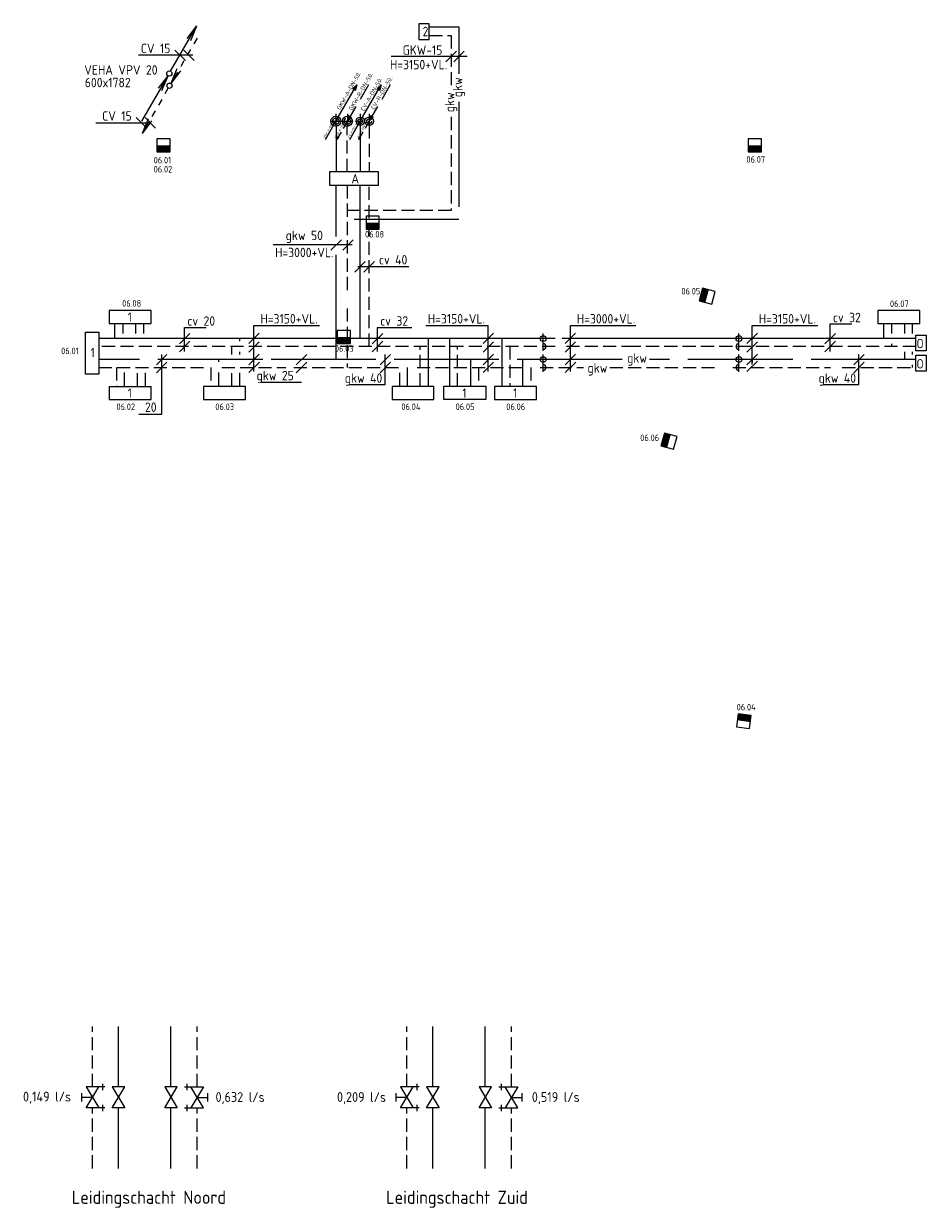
# Model space of a CAD drawing. Header units: millimetres. Extents: x -68442 to 3931, y -1785 to 46467.
# Tile 1 of 3: x -68442 to -51212, y -1785 to 20824. Entities that reach past the tile are written whole.
import ezdxf

# ---------------------------------------------------------------- set-up
doc = ezdxf.new("R2010")
doc.units = ezdxf.units.MM
doc.header["$LTSCALE"] = 50
for name, pattern in [('2322105', [47, 40, -7]), ('2322106', [47, 5, -2, 5, -2, 5, -2, 5, -2, 5, -2, 5, -7]), ('2322107', [2000, 1000, 1000]), ('2322108', [7, 5, -2]), ('DASHED2', [9.525, 6.35, -3.175]), ('HIDDEN', [0.375, 0.25, -0.125]), ('HIDDEN2', [4.7625, 3.175, -1.5875]), ('KW', [7, 4, -1, 1, -1])]:
    doc.linetypes.add(name, pattern=pattern)
for name, color, linetype in [('60', 7, 'Continuous'), ('60-CV', 3, 'Continuous'), ('60-TXT', 1, 'Continuous'), ('62', 3, 'Continuous'), ('62-GKW', 3, 'Continuous'), ('BALKEN', 7, 'Continuous'), ('SYM-W', 7, 'Continuous'), ('Thermostaat', 160, 'Continuous'), ('WL532---_DBL', 6, 'Continuous'), ('WL532---_KW-LD', 5, 'KW'), ('WL5501--', 130, 'Continuous'), ('WL5501--_GKW-A', 4, 'Continuous'), ('WL5502--', 130, 'Continuous'), ('WL5502--_GKW-R', 4, 'HIDDEN'), ('WL561---', 10, 'Continuous'), ('WL561---_AANVOER', 10, 'Continuous'), ('WL561---_RETOUR', 10, 'Continuous'), ('WL5611--_CV-A', 3, 'Continuous'), ('WL5612--_CV-R', 3, 'DASHED2'), ('WM570---_RETOUR', 2, 'Continuous')]:
    doc.layers.add(name, color=color, linetype=linetype)
doc.styles.add('BURO-018', font='ISO96.shx', dxfattribs={"height": 90})
doc.styles.add('BURO-025', font='ISO96.shx', dxfattribs={"height": 125})
doc.styles.add('ISO', font='ISO.SHX')

# ---------------------------------------------------------------- blocks, each defined once
blk = doc.blocks.new('002')
at = {"layer": '60', "color": 1, "linetype": 'Continuous'}
for p in [(-5.25, -9.09), (-2.08, -2.82), (-1.4, -3.22)]:
    blk.add_line(p, (-0.25, -0.43), dxfattribs=at)
blk.add_circle((0, 0), 0.5, dxfattribs=at)
blk = doc.blocks.new('004')
at = {"layer": '60', "color": 1, "linetype": 'Continuous'}
for p, q in [((3.42, 6.7), (5.25, 9.09)), ((4, 6.93), (5.25, 9.09)), ((4.1, 6.31), (5.25, 9.09)), ((2.75, 4.76), (3.38, 5.85)), ((1.5, 2.6), (2.13, 3.68)), ((0.25, 0.43), (0.88, 1.52))]:
    blk.add_line(p, q, dxfattribs=at)
blk.add_circle((0, 0), 0.5, dxfattribs=at)
blk = doc.blocks.new('001')
at = {"layer": '60', "color": 1, "linetype": 'Continuous'}
for p in [(0.25, 0.43), (3.42, 6.7), (4.1, 6.31)]:
    blk.add_line(p, (5.25, 9.09), dxfattribs=at)
blk.add_circle((0, 0), 0.5, dxfattribs=at)
blk = doc.blocks.new('005')
at = {"layer": '60', "color": 1, "linetype": 'Continuous'}
for p, q in [((-2.08, -2.82), (-0.25, -0.43)), ((-1.5, -2.6), (-0.25, -0.43)), ((-1.4, -3.22), (-0.25, -0.43)), ((-2.75, -4.76), (-2.13, -3.68)), ((-4, -6.93), (-3.38, -5.85)), ((-5.25, -9.09), (-4.63, -8.01))]:
    blk.add_line(p, q, dxfattribs=at)
blk.add_circle((0, 0), 0.5, dxfattribs=at)
blk = doc.blocks.new('$MAAT')
at = {"layer": 'SYM-W', "color": 1}
blk.add_line((1, 1), (-1, -1), dxfattribs=at)
blk = doc.blocks.new('PA')
at = {"layer": 'WL532---_KW-LD', "color": 7, "linetype": 'Continuous'}
blk.add_line((0, 0), (200, 346), dxfattribs=at)
at = {"layer": 'WL532---_KW-LD', "color": 7}
for p, q in [((162, 311), (200, 346)), ((200, 346), (171, 306)), ((200, 346), (179, 301)), ((200, 346), (188, 296)), ((162, 311), (188, 296))]:
    blk.add_line(p, q, dxfattribs=at)
blk = doc.blocks.new('PR')
at = {"layer": 'WL532---_KW-LD', "color": 7, "linetype": 'HIDDEN2'}
blk.add_line((200, 346), (0, 0), dxfattribs=at)
at = {"layer": 'WL532---_KW-LD', "color": 7}
for p, q in [((0, 0), (12, 51)), ((0, 0), (21, 46)), ((0, 0), (29, 41)), ((38, 36), (0, 0)), ((38, 36), (12, 51))]:
    blk.add_line(p, q, dxfattribs=at)
blk = doc.blocks.new('SW30485012')
at = {"color": 0, "linetype": 'Continuous'}
for p, q in [((-2.5, 2.5), (-2.5, -2.5)), ((2.5, 2.5), (-2.5, 2.5)), ((2.5, -2.5), (2.5, 2.5)), ((-2.5, -2.5), (2.5, -2.5))]:
    blk.add_line(p, q, dxfattribs=at)
blk.add_solid([(-2.5, 0), (2.5, 0), (-2.5, -2.5), (2.5, -2.5)], dxfattribs=at)
at = {"color": 0, "linetype": 'Continuous', "style": 'BURO-018', "flags": 1}
blk.add_attdef('W_ID', (0, 0), '', height=1.8, dxfattribs=at)
blk = doc.blocks.new('3048301')
at = {"color": 0, "linetype": 'Continuous'}
for p, q in [((-2.5, 1.5), (2.5, -1.5)), ((-2.5, -1.5), (-2.5, 1.5)), ((2.5, 1.5), (-2.5, -1.5)), ((2.5, -1.5), (2.5, 1.5))]:
    blk.add_line(p, q, dxfattribs=at)
at = {"color": 0, "linetype": 'Continuous', "style": 'BURO-018', "flags": 1}
blk.add_attdef('CV_MATCODE', (0, 0), '', height=1.8, dxfattribs=at)
blk = doc.blocks.new('3048301A')
at = {"color": 0, "linetype": 'Continuous'}
for p, q in [((-2.5, 1.5), (2.5, -1.5)), ((-2.5, -3), (-2.5, 1.5)), ((2.5, 1.5), (-2.5, -1.5)), ((-1, 2.5), (1, 2.5)), ((0, 0), (0, 2.5)), ((2.5, -3), (2.5, 1.5)), ((-3.25, -2.5), (-1.75, -2.5)), ((1.75, -2.5), (3.25, -2.5))]:
    blk.add_line(p, q, dxfattribs=at)
at = {"color": 0, "linetype": 'Continuous', "style": 'BURO-018', "flags": 1}
blk.add_attdef('CV_MATCODE', (0, 0), '', height=1.8, dxfattribs=at)

msp = doc.modelspace()

# ---------------------------------------------------------------- linework, layer by layer
at = {"layer": '60', "color": 2, "linetype": 'Continuous'}
msp.add_lwpolyline([(-62605, 17745), (-61666, 17745), (-61666, 17995), (-62605, 17995)], close=True, dxfattribs=at)
at = {"layer": '60-CV', "color": 7}
for p, q in [((-66251, 20233), (-65216, 20233)), ((-65554, 20321), (-65354, 20121)), ((-65386, 20321), (-65186, 20121)), ((-59978, 20198), (-61430, 20198)), ((-66292, 19032), (-66092, 18832)), ((-66124, 19032), (-65924, 18832)), ((-67064, 18935), (-66029, 18935)), ((-62173, 16602), (-63680, 16602)), ((-65369, 14569), (-65369, 15026)), ((-65369, 15026), (-64956, 15026)), ((-64046, 14185), (-64046, 15062)), ((-64046, 15062), (-62797, 15062)), ((-61689, 14569), (-61689, 15026)), ((-61689, 15026), (-61034, 15026)), ((-60764, 15062), (-59573, 15062)), ((-59573, 14185), (-59573, 15062)), ((-58007, 15062), (-56758, 15062)), ((-58007, 14185), (-58007, 15062)), ((-54535, 14322), (-54535, 15062)), ((-54535, 15062), (-53285, 15062)), ((-53047, 14569), (-53047, 15093)), ((-53047, 15093), (-52634, 15093)), ((-63946, 14919), (-64146, 14719)), ((-63946, 14754), (-64146, 14554)), ((-59473, 14919), (-59673, 14719)), ((-59473, 14754), (-59673, 14554)), ((-57907, 14919), (-58107, 14719)), ((-57907, 14754), (-58107, 14554)), ((-54435, 14919), (-54635, 14719)), ((-54435, 14754), (-54635, 14554))]:
    msp.add_line(p, q, dxfattribs=at)
for centre in [(-62018, 18963), (-61847, 18963)]:
    msp.add_circle(centre, 80, dxfattribs=at)
at = {"layer": '62-GKW', "color": 7}
for p, q in [((-62483, 19102), (-62483, 18860)), ((-62263, 19106), (-62263, 18858)), ((-62586, 18963), (-62395, 18963)), ((-62344, 18963), (-62180, 18963)), ((-61093, 16185), (-62063, 16185)), ((-65808, 13369), (-65808, 14513)), ((-63946, 14516), (-64146, 14316)), ((-61540, 13936), (-61540, 14513)), ((-59473, 14516), (-59673, 14316)), ((-57907, 14516), (-58107, 14316)), ((-54435, 14516), (-54635, 14316)), ((-52497, 13936), (-52497, 14513)), ((-63943, 14366), (-64143, 14166)), ((-59471, 14366), (-59671, 14166)), ((-57904, 14366), (-58104, 14166)), ((-54435, 14385), (-54635, 14185)), ((-63901, 13984), (-63140, 13984)), ((-62216, 13936), (-61540, 13936)), ((-53173, 13936), (-52497, 13936)), ((-66243, 13369), (-65808, 13369))]:
    msp.add_line(p, q, dxfattribs=at)
for centre in [(-62483, 18963), (-62263, 18963)]:
    msp.add_circle(centre, 95, dxfattribs=at)
at = {"layer": 'BALKEN', "color": 7}
for p, q in [((-58525, 14730), (-58525, 14910)), ((-58525, 14580), (-58525, 14760)), ((-54788, 14730), (-54788, 14910)), ((-54788, 14580), (-54788, 14760)), ((-58525, 14330), (-58525, 14510)), ((-54788, 14330), (-54788, 14510)), ((-58525, 14180), (-58525, 14360)), ((-54788, 14180), (-54788, 14360))]:
    msp.add_line(p, q, dxfattribs=at)
for centre in [(-58525, 14813), (-54788, 14813), (-58525, 14413), (-54788, 14413)]:
    msp.add_circle(centre, 55.2, dxfattribs=at)
for centre, start, end in [((-58525, 14663), 270, 90), ((-54788, 14663), 90, 270), ((-58525, 14263), 270, 90), ((-54788, 14263), 90, 270)]:
    msp.add_arc(centre, 55.2, start, end, dxfattribs=at)
at = {"layer": 'SYM-W', "color": 2, "linetype": 'Continuous'}
for p, q in [((-66810, 13902), (-66810, 13652)), ((-66810, 13902), (-66010, 13902)), ((-66010, 13652), (-66010, 13902)), ((-64210, 13902), (-65010, 13902)), ((-65010, 13902), (-65010, 13652)), ((-64210, 13652), (-64210, 13902)), ((-60610, 13902), (-61410, 13902)), ((-61410, 13902), (-61410, 13652)), ((-60610, 13652), (-60610, 13902)), ((-60423, 13904), (-59623, 13904)), ((-60423, 13654), (-60423, 13904)), ((-59623, 13904), (-59623, 13654)), ((-58652, 13902), (-59452, 13902)), ((-59452, 13902), (-59452, 13652)), ((-58652, 13652), (-58652, 13902)), ((-66810, 13652), (-66010, 13652)), ((-65010, 13652), (-64210, 13652)), ((-61410, 13652), (-60610, 13652)), ((-59623, 13654), (-60423, 13654)), ((-59452, 13652), (-58652, 13652))]:
    msp.add_line(p, q, dxfattribs=at)
for points in [[(-60899, 20524), (-60699, 20524), (-60699, 20824), (-60899, 20824)], [(-66810, 15102), (-66010, 15102), (-66010, 15352), (-66810, 15352)], [(-52135, 15102), (-51335, 15102), (-51335, 15352), (-52135, 15352)], [(-67260, 14938), (-67010, 14938), (-67010, 14138), (-67260, 14138)], [(-51213, 14582), (-51413, 14582), (-51413, 14882), (-51213, 14882)], [(-51212, 14195), (-51412, 14195), (-51412, 14495), (-51212, 14495)]]:
    msp.add_lwpolyline(points, close=True, dxfattribs=at)
at = {"layer": 'WL5501--', "linetype": '2322105'}
for p, q in [((-60699, 20765), (-60133, 20765)), ((-60133, 20765), (-60133, 19865)), ((-60133, 19330), (-60133, 17084)), ((-62480, 18868), (-62480, 17995)), ((-62480, 14413), (-62480, 17740)), ((-60133, 17084), (-62480, 17084)), ((-51625, 14913), (-51625, 15102)), ((-51625, 14413), (-51625, 14563)), ((-63880, 14413), (-67010, 14413)), ((-64721, 14413), (-64721, 14370)), ((-57019, 14413), (-63890, 14413)), ((-61121, 14263), (-61121, 13902)), ((-59913, 14413), (-59913, 13904)), ((-58913, 13902), (-58913, 14413)), ((-51413, 14413), (-56493, 14413)), ((-66521, 14170), (-66521, 13902)), ((-64721, 14170), (-64721, 13902)), ((-65630, 531), (-65630, 1685)), ((-59630, 531), (-59630, 1685)), ((-65630, -1024), (-65630, 131)), ((-59630, -1024), (-59630, 131))]:
    msp.add_line(p, q, dxfattribs=at)
msp.add_circle((-62483, 18963), 60, dxfattribs=at)
for centre, radius, start, end in [((-62488, 18993), 30.5, 280.0223, 79.9777), ((-62477, 18933), 30.6, 101.1838, 258.8162)]:
    msp.add_arc(centre, radius, start, end, dxfattribs=at)
at = {"layer": 'WL5501--_GKW-A'}
for p, q in [((-66300, 14913), (-66300, 15102)), ((-54536, 14413), (-54536, 14359))]:
    msp.add_line(p, q, dxfattribs=at)
at = {"layer": 'WL5502--', "linetype": '2322106'}
for p, q in [((-60699, 20599), (-60283, 20599)), ((-60283, 20599), (-60283, 19624)), ((-60283, 19044), (-60283, 17262)), ((-62264, 17995), (-62264, 18868)), ((-62264, 17740), (-62264, 14263)), ((-60283, 17262), (-62264, 17262)), ((-66150, 14913), (-66150, 15102)), ((-51475, 14913), (-51475, 15102)), ((-51475, 14513), (-51475, 14563)), ((-67010, 14263), (-63438, 14263)), ((-66671, 14263), (-66671, 13902)), ((-64871, 14263), (-64871, 13902)), ((-63284, 14263), (-57756, 14263)), ((-59763, 14263), (-59763, 13904)), ((-58763, 14263), (-58763, 13902)), ((-57254, 14263), (-53042, 14263)), ((-52816, 14263), (-51413, 14263)), ((-51475, 14263), (-51475, 14313)), ((-61271, 14163), (-61271, 13902)), ((-65130, 531), (-65130, 1685)), ((-59130, 531), (-59130, 1685)), ((-65130, -1024), (-65130, 131)), ((-59130, -1024), (-59130, 131))]:
    msp.add_line(p, q, dxfattribs=at)
msp.add_circle((-62263, 18963), 60, dxfattribs=at)
for centre, radius, start, end in [((-62268, 18993), 30.5, 280.0223, 79.9777), ((-62257, 18933), 30.6, 101.1838, 258.8162)]:
    msp.add_arc(centre, radius, start, end, dxfattribs=at)
at = {"layer": 'WL561---_AANVOER', "linetype": '2322107'}
for p, q in [((-62020, 18883), (-62020, 17995)), ((-62020, 14813), (-62020, 17740)), ((-66700, 14813), (-66700, 15102)), ((-52025, 14813), (-52025, 15102)), ((-58297, 14813), (-67010, 14813)), ((-64321, 14813), (-64321, 14763)), ((-60721, 14813), (-60721, 13902)), ((-60313, 14813), (-60313, 13904)), ((-59313, 14813), (-59313, 13902)), ((-56781, 14813), (-58170, 14813)), ((-51413, 14813), (-56876, 14813)), ((-64321, 14563), (-64321, 14513)), ((-66121, 14163), (-66121, 13902)), ((-64321, 14163), (-64321, 13902)), ((-66630, 531), (-66630, 1685)), ((-60630, 531), (-60630, 1685)), ((-66630, -1024), (-66630, 131)), ((-60630, -1024), (-60630, 131))]:
    msp.add_line(p, q, dxfattribs=at)
msp.add_circle((-62018, 18963), 45, dxfattribs=at)
for centre, radius, start, end in [((-62024, 18986), 23.2, 284.113, 75.887), ((-62015, 18941), 22.8, 98.9352, 261.0648)]:
    msp.add_arc(centre, radius, start, end, dxfattribs=at)
at = {"layer": 'WL561---_RETOUR', "linetype": '2322108'}
for p, q in [((-61847, 18883), (-61847, 17995)), ((-61847, 14663), (-61847, 17740)), ((-66550, 15102), (-66550, 14913)), ((-51875, 15102), (-51875, 14913)), ((-51875, 14713), (-51875, 14663)), ((-58297, 14663), (-67010, 14663)), ((-64471, 14513), (-64471, 14663)), ((-60871, 13902), (-60871, 14663)), ((-60163, 13904), (-60163, 14663)), ((-59163, 14663), (-59163, 13902)), ((-56781, 14663), (-58160, 14663)), ((-51413, 14663), (-56876, 14663)), ((-66271, 13902), (-66271, 14163)), ((-64471, 13902), (-64471, 14163)), ((-67130, 531), (-67130, 1685)), ((-61130, 531), (-61130, 1685)), ((-67130, -1024), (-67130, 131)), ((-61130, -1024), (-61130, 131))]:
    msp.add_line(p, q, dxfattribs=at)
msp.add_circle((-61847, 18963), 45, dxfattribs=at)
msp.add_arc((-61844, 18941), 22.8, 98.9352, 261.0648, dxfattribs=at)
at = {"layer": 'WL5611--_CV-A', "color": 7}
for p, q in [((-62018, 19104), (-62018, 18858)), ((-62091, 18963), (-61955, 18963))]:
    msp.add_line(p, q, dxfattribs=at)
at = {"layer": 'WL5612--_CV-R', "color": 7}
msp.add_line((-61847, 19104), (-61847, 18858), dxfattribs=at)

# ---------------------------------------------------------------- block references
at = {"layer": '60-CV', "color": 7}
for name, p, xscale, yscale, zscale in [('$MAAT', (-60283, 20198), 100, 100, 100), ('$MAAT', (-60133, 20198), 100, 100, 100), ('PA', (-62018, 18963), 2, 2, 2), ('PR', (-61847, 18963), 2, 2, 2), ('$MAAT', (-62476, 16602), 100, 100, 100), ('$MAAT', (-62252, 16602), 100, 100, 100), ('$MAAT', (-65369, 14813), 100, 100, 100), ('$MAAT', (-65369, 14663), 100, 100, 100), ('$MAAT', (-61689, 14813), 100, 100, 100), ('$MAAT', (-61689, 14663), 100, 100, 100), ('$MAAT', (-53047, 14813), 100, 100, 100), ('$MAAT', (-53047, 14663), 100, 100, 100)]:
    msp.add_blockref(name, p, dxfattribs=dict(at, xscale=xscale, yscale=yscale, zscale=zscale))
for name, p in [('PA', (-62218, 18617)), ('PR', (-62047, 18617))]:
    msp.add_blockref(name, p, dxfattribs=at)
at = {"layer": '62-GKW', "color": 7}
for name, p, xscale, yscale, zscale in [('PA', (-62483, 18963), 2, 2, 2), ('$MAAT', (-62022, 16185), 100, 100, 100), ('$MAAT', (-61848, 16185), 100, 100, 100), ('$MAAT', (-65808, 14413), 100, 100, 100), ('$MAAT', (-63140, 14413), 100, 100, 100), ('$MAAT', (-61540, 14413), 100, 100, 100), ('$MAAT', (-52497, 14413), 100, 100, 100), ('$MAAT', (-65808, 14263), 100, 100, 100), ('$MAAT', (-63140, 14263), 100, 100, 100), ('$MAAT', (-61540, 14263), 100, 100, 100), ('$MAAT', (-52497, 14263), 100, 100, 100)]:
    msp.add_blockref(name, p, dxfattribs=dict(at, xscale=xscale, yscale=yscale, zscale=zscale))
msp.add_blockref('PA', (-62683, 18617), dxfattribs=at)
at = {"layer": 'Thermostaat', "xscale": 50, "yscale": 50, "zscale": 50}
for p in [(-65773, 18502), (-54486, 18502), (-61780, 17027), (-62330, 14846)]:
    msp.add_blockref('SW30485012', p, dxfattribs=at)
at = {"layer": 'Thermostaat', "zscale": 50}
for p, xscale, yscale, rotation in [((-55396, 15624), 50, 49.99999999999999, 254.7042120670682), ((-56124, 12857), 50, 49.99999999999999, 254.7042120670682), ((-54697, 7512), 50.00000000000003, 50.00000000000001, 172.5032834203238)]:
    msp.add_blockref('SW30485012', p, dxfattribs=dict(at, xscale=xscale, yscale=yscale, rotation=rotation))
at = {"layer": 'WL532---_DBL', "xscale": 2, "yscale": 2, "zscale": 2}
msp.add_blockref('PR', (-62263, 18963), dxfattribs=at)
at = {"layer": 'WL532---_DBL'}
msp.add_blockref('PR', (-62463, 18617), dxfattribs=at)
at = {"layer": 'WL561---', "color": 2, "linetype": '2322106', "xscale": 80, "yscale": 80, "zscale": 80}
for name, p, rotation in [('3048301A', (-67130, 331), 89.99999999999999), ('3048301', (-66630, 331), 90), ('3048301', (-65630, 331), 90), ('3048301A', (-65130, 331), 270), ('3048301A', (-61130, 331), 89.99999999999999), ('3048301', (-60630, 331), 90), ('3048301', (-59630, 331), 90), ('3048301A', (-59130, 331), 270)]:
    msp.add_blockref(name, p, dxfattribs=dict(at, rotation=rotation))
at = {"layer": 'WL561---_AANVOER', "linetype": '2322107', "xscale": 100, "yscale": 100, "zscale": 100}
for name in ['001', '002']:
    msp.add_blockref(name, (-65662, 19873), dxfattribs=at)
at = {"layer": 'WL561---_RETOUR', "linetype": '2322108', "xscale": 100, "yscale": 100, "zscale": 100, "rotation": 180}
for name in ['005', '004']:
    msp.add_blockref(name, (-65658, 19640), dxfattribs=at)

# ---------------------------------------------------------------- texts
at = {"layer": '60', "color": 1, "linetype": 'Continuous', "style": 'ISO'}
for s, p in [('A', (-62186, 17776)), ('1', (-66456, 15133)), ('1', (-67166, 14458)), ('1', (-66456, 13683)), ('1', (-60069, 13684)), ('1', (-59099, 13683))]:
    msp.add_text(s, height=180, dxfattribs=at).set_placement(p)
at = {"layer": '60-CV', "color": 7, "style": 'ISO'}
for s, p in [('CV 15', (-66205, 20262)), ('GKW-15', (-61209, 20230)), ('H=3150+VL.', (-61450, 19953)), ('CV 15', (-66944, 18973)), ('gkw 50', (-63441, 16694)), ('H=3000+VL.', (-63643, 16368)), ('cv 20', (-65318, 15060)), ('H=3150+VL.', (-63922, 15102)), ('cv 32', (-61637, 15060)), ('H=3150+VL.', (-60728, 15102)), ('H=3000+VL.', (-57883, 15102)), ('H=3150+VL.', (-54410, 15102)), ('cv 32', (-52995, 15127))]:
    msp.add_text(s, height=180, dxfattribs=at).set_placement(p)
for s, height, p in [('CV-A-DN-50.', 80, (-61946, 19149)), ('CV-R-DN-50.', 80, (-61749, 19175)), ('CV-A-DN-65.', 40, (-62227, 18637)), ('CV-R-DN-65.', 40, (-62043, 18650))]:
    msp.add_text(s, height=height, rotation=60, dxfattribs=at).set_placement(p)
at = {"layer": '60-CV', "color": 1, "linetype": 'Continuous', "style": 'ISO', "text_generation_flag": 2}
for p in [(-51261, 14630), (-51261, 14243)]:
    msp.add_text('O', height=180, dxfattribs=at).set_placement(p)
at = {"layer": '60-TXT', "color": 7, "linetype": 'Continuous', "style": 'ISO'}
for s, p in [('VEHA VPV 20', (-67285, 19851)), ('600x1782', (-67275, 19611))]:
    msp.add_text(s, height=180, dxfattribs=at).set_placement(p)
at = {"layer": '62', "color": 1, "linetype": 'Continuous', "style": 'ISO'}
msp.add_text('2', height=180, dxfattribs=at).set_placement((-60827, 20586))
at = {"layer": '62-GKW', "color": 7, "style": 'ISO'}
for s, height, p in [('GKW-A-DN-50.', 80, (-62405, 19172)), ('GKW-R-DN-50.', 80, (-62173, 19160)), ('GKW-A-DN-65.', 40, (-62698, 18632)), ('GKW-R-DN-65.', 40, (-62478, 18632))]:
    msp.add_text(s, height=height, rotation=60, dxfattribs=at).set_placement(p)
for s, p in [('cv 40', (-61660, 16228)), ('gkw', (-57680, 14164)), ('gkw 25', (-63997, 14018)), ('gkw 40', (-62313, 13970)), ('gkw 40', (-53269, 13970)), (' 20', (-66229, 13415))]:
    msp.add_text(s, height=180, dxfattribs=at).set_placement(p)
at = {"layer": 'Thermostaat', "color": 0, "style": 'BURO-025'}
for s, p in [('06.01', (-65961, 18158)), ('06.02', (-65961, 17984)), ('06.07', (-54646, 18172)), ('06.08', (-61926, 16743)), ('06.05', (-55887, 15657)), ('06.08', (-66563, 15424)), ('06.07', (-51906, 15417)), ('06.01', (-67727, 14516)), ('06.03', (-62502, 14562)), ('06.02', (-66671, 13451)), ('06.03', (-64784, 13451)), ('06.04', (-61232, 13451)), ('06.05', (-60197, 13451)), ('06.06', (-59230, 13451)), ('06.06', (-56673, 12859)), ('06.04', (-54832, 7718))]:
    msp.add_text(s, height=125, dxfattribs=at).set_placement(p)
at = {"layer": 'WL5501--_GKW-A', "color": 7, "style": 'ISO'}
msp.add_text('gkw', height=180, rotation=90, dxfattribs=at).set_placement((-60070, 19420))
msp.add_text('gkw', height=180, dxfattribs=at).set_placement((-56924, 14352))
at = {"layer": 'WL5502--_GKW-R', "color": 7, "style": 'ISO'}
msp.add_text('gkw', height=180, rotation=90, dxfattribs=at).set_placement((-60220, 19134))
at = {"layer": 'WM570---_RETOUR', "style": 'BURO-025'}
for s, height, p in [('0,149 l/s', 187.5, (-68455, 253)), ('0,632 l/s', 187.5, (-64780, 245)), ('0,209 l/s', 187.5, (-62462, 245)), ('0,519 l/s', 187.5, (-58742, 245)), ('Leidingschacht Noord', 250, (-67523, -1700)), ('Leidingschacht Zuid', 250, (-61523, -1700))]:
    msp.add_text(s, height=height, dxfattribs=at).set_placement(p)

doc.saveas('drawing.dxf')
